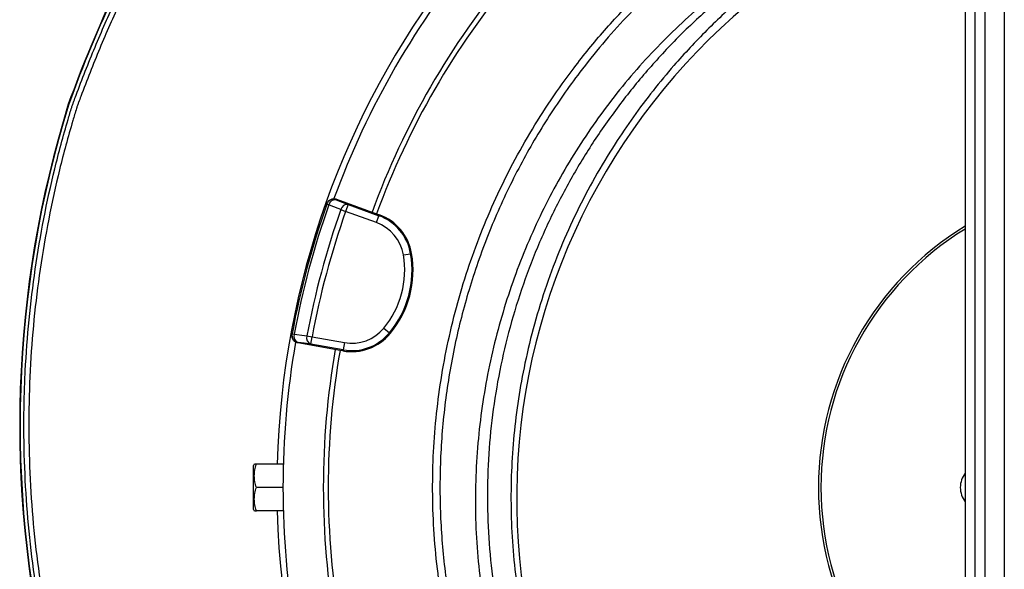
# Model space of a CAD drawing. Header units: millimetres. Extents: x 8 to 816, y 4 to 1104.
# Tile 5 of 16: x 8 to 411, y 471 to 695. Entities that reach past the tile are written whole.
import ezdxf

# ---------------------------------------------------------------- set-up
doc = ezdxf.new("R2010")
doc.units = ezdxf.units.MM

msp = doc.modelspace()

# ---------------------------------------------------------------- linework, layer by layer
at = {"color": 7, "linetype": 'Continuous', "lineweight": 25}
for p, q in [((394.87, 776.08), (394.87, 22.08)), ((398.87, 776.08), (398.87, 22.08)), ((402.87, 776.08), (402.87, 22.08)), ((410.87, 776.08), (410.87, 22.08)), ((28.26, 660.62), (28.09, 660.68)), ((137.74, 621.88), (137.66, 621.66)), ((137.74, 621.88), (154.17, 615.9)), ((133.89, 620.07), (133.81, 619.84)), ((133.81, 619.84), (134.63, 619.55)), ((139.5, 617.58), (141.5, 616.87)), ((142.52, 619.69), (141.5, 616.87)), ((154.12, 612.28), (141.5, 616.87)), ((142.52, 619.69), (155.14, 615.1)), ((154.12, 612.28), (155.14, 615.1)), ((154.17, 615.9), (155.29, 615.49)), ((155.29, 615.49), (155.14, 615.1)), ((165.13, 599.07), (168.09, 599.58)), ((168.5, 599.65), (168.09, 599.58)), ((157.12, 569.18), (159.43, 567.27)), ((119.61, 566.86), (119.56, 566.62)), ((119.61, 566.86), (120.47, 566.7)), ((125.67, 565.97), (127.75, 565.58)), ((127.23, 562.63), (127.75, 565.58)), ((127.75, 565.58), (140.98, 563.25)), ((159.75, 567), (159.43, 567.27)), ((122.04, 563.36), (121.99, 563.12)), ((139.22, 560.09), (121.99, 563.12)), ((140.46, 560.3), (127.23, 562.63)), ((140.39, 559.88), (139.22, 560.09)), ((140.39, 559.88), (140.46, 560.3)), ((140.98, 563.25), (140.46, 560.3)), ((104.15, 513.58), (103.87, 513.08)), ((103.87, 495.08), (103.87, 513.08)), ((116, 513.58), (105, 513.58)), ((115.87, 504.08), (105, 504.08)), ((103.87, 495.08), (104.15, 494.58)), ((116, 494.58), (105, 494.58))]:
    msp.add_line(p, q, dxfattribs=at)
at = {"color": 7, "linetype": 'Continuous', "lineweight": 25, "flags": 128}
for points in [[(137.66, 621.66), (140.04, 620.69), (142.52, 619.69)], [(139.5, 617.58), (135.56, 619.17), (134.63, 619.55)], [(120.47, 566.7), (124.68, 566.11), (125.67, 565.97)], [(127.23, 562.63), (124.58, 563), (122.04, 563.36)]]:
    msp.add_lwpolyline(points, dxfattribs=at)
at = {"color": 7, "linetype": 'Continuous', "lineweight": 25}
for centre, radius, start, end in [((459.87, 504.08), 346.5, 107.0674, 178.4289), ((541.57, 474.45), 546.2, 149.4834, 160.0649), ((541.57, 474.45), 546.03, 149.4393, 160.0645), ((474.44, 499.48), 263, 107.6126, 203.3134), ((459.87, 504.08), 344, 140.0632, 159.9395), ((459.87, 504.08), 327.5, 140.0916, 159.9084), ((459.87, 504.08), 325.5, 140.0922, 159.9078), ((451.61, 529.38), 443.4, 162.7757, 223.3649), ((451.61, 529.38), 443.23, 162.7762, 223.3648), ((136.63, 618.84), 3, 69.983, 160.4357), ((137.33, 618.91), 2.77, 83.0972, 166.6441), ((459.87, 504.08), 346, 160.4534, 169.5466), ((459.87, 504.08), 345.12, 160.4534, 169.5466), ((459.87, 504.08), 339.88, 160.4915, 169.5085), ((459.87, 504.08), 337.76, 160.4915, 169.5085), ((142.19, 616.94), 2.77, 83.1027, 166.6642), ((148.27, 596.21), 17.1, 9.6514, 70), ((148.27, 596.21), 20.1, 9.6514, 70), ((148.27, 596.21), 20.52, 9.6514, 70), ((459.87, 504.08), 125, 121.3323, 238.6677), ((459.87, 504.08), 124, 121.614, 238.386), ((128.55, 592.85), 37.1, 320.3486, 9.6514), ((128.55, 592.85), 40.1, 320.3486, 9.6514), ((128.55, 592.85), 40.52, 320.3486, 9.6514), ((143.95, 580.09), 17.1, 260, 320.3486), ((122.56, 566.31), 3, 169.5643, 260.017), ((123.12, 565.9), 2.77, 163.3559, 246.9028), ((128.32, 565.17), 2.77, 163.3358, 246.8973), ((143.95, 580.09), 20.52, 260, 320.3486), ((143.95, 580.09), 20.1, 260, 320.3486), ((459.87, 504.08), 344, 170.0636, 189.947), ((459.87, 504.08), 327.5, 170.0916, 189.9084), ((459.87, 504.08), 325.5, 170.0922, 189.9078), ((402.37, 504.08), 9.5, 142.1364, 180), ((402.37, 504.08), 9.5, 180, 217.8636), ((459.87, 504.08), 346.5, 181.5711, 259.1878)]:
    msp.add_arc(centre, radius, start, end, dxfattribs=at)
at = {"color": 8, "linetype": 'Continuous', "lineweight": 25}
msp.add_open_spline([(218.19, 357.24), (215.29, 362.21), (209.48, 372.17), (201.94, 387.75), (195.51, 403.22), (190.18, 418.55), (185.85, 433.64), (182.33, 449.09), (179.66, 464.87), (177.88, 480.93), (177.02, 496.91), (177.07, 512.77), (177.99, 528.45), (179.79, 544.21), (182.51, 559.99), (186.15, 575.74), (190.64, 591.11), (195.94, 606.06), (202, 620.56), (208.92, 634.83), (216.71, 648.82), (225.36, 662.48), (235.46, 676.59), (247.21, 690.95), (260.72, 705.32), (274.21, 717.81), (287.4, 728.55), (300.06, 737.76), (313.33, 746.34), (327.2, 754.23), (341.63, 761.39), (354.96, 767.08), (367.02, 771.55), (377.62, 774.98), (385.98, 777.42), (390.8, 778.56), (392.08, 778.87)], degree=3, knots=[0, 0, 0, 0, 0.032588, 0.065206, 0.097794, 0.127373, 0.156975, 0.186554, 0.216993, 0.247458, 0.277898, 0.3075, 0.337126, 0.366728, 0.397193, 0.427682, 0.458146, 0.487749, 0.517375, 0.546978, 0.577441, 0.607929, 0.638392, 0.675564, 0.712781, 0.749952, 0.779452, 0.808975, 0.838475, 0.868829, 0.899207, 0.92956, 0.950765, 0.97197, 0.99257, 1, 1, 1, 1], dxfattribs=at)
at = {"color": 7, "linetype": 'Continuous', "lineweight": 25}
for points, knots in [([(340.79, 757.45), (339.34, 756.78), (334.36, 754.49), (326.07, 750.11), (315.88, 744.3), (305.88, 737.99), (296.06, 731.21), (286.51, 723.99), (276.61, 715.81), (266.46, 706.59), (256.18, 696.22), (246.4, 685.28), (237.83, 674.61), (230.38, 664.38), (223.92, 654.7), (217.86, 644.72), (212.16, 634.42), (206.86, 623.8), (201.97, 612.86), (197.55, 601.69), (193.65, 590.46), (190.26, 579.2), (187.37, 567.92), (184.94, 556.5), (182.98, 544.89), (181.5, 533.12), (180.51, 521.18), (180.03, 509.18), (180.07, 497.28), (180.61, 485.54), (181.62, 473.96), (183.12, 462.39), (185.11, 450.79), (187.61, 439.2), (190.64, 427.62), (194.16, 416.15), (197.96, 405.46), (201.92, 395.55), (205.96, 386.41), (210.33, 377.4), (215.21, 368.15), (218.83, 362.03), (220.75, 358.79)], [0, 0, 0, 0, 0.010225, 0.035026, 0.05987, 0.085208, 0.110591, 0.136114, 0.161684, 0.192648, 0.223696, 0.255, 0.286391, 0.311108, 0.335867, 0.360756, 0.385688, 0.411117, 0.436593, 0.462209, 0.487873, 0.51259, 0.537349, 0.562238, 0.58717, 0.6126, 0.638076, 0.663693, 0.689358, 0.714054, 0.738793, 0.763661, 0.788573, 0.813983, 0.839439, 0.865035, 0.890679, 0.911927, 0.933202, 0.954559, 0.975943, 1, 1, 1, 1]), ([(22.04, 426.76), (18.78, 440.44), (16.18, 454.19), (12.3, 481.82), (11.01, 495.7), (10.07, 516.63), (9.92, 523.62), (9.95, 534.13), (10, 537.64), (10.19, 544.67), (10.32, 548.18), (11.2, 565.68), (12.57, 579.55), (16.59, 607.06), (19.24, 620.69), (24.19, 640.95), (26, 647.67), (28.22, 655.2), (28.47, 656.03), (28.98, 657.7), (29.24, 658.54), (29.55, 659.58), (29.61, 659.79), (29.75, 660.21), (29.82, 660.41), (30.05, 661.03), (30.2, 661.44), (30.66, 662.68), (30.96, 663.51), (32.49, 667.63), (33.75, 670.93), (36.34, 677.5), (37.67, 680.78), (40.38, 687.28), (41.77, 690.52), (46.01, 700.17), (48.96, 706.53), (58.14, 725.41), (64.73, 737.71), (71.78, 749.74)], [0, 0, 0, 0, 0.125, 0.125, 0.25, 0.25, 0.3125, 0.3125, 0.34375, 0.34375, 0.375, 0.375, 0.5, 0.5, 0.625, 0.625, 0.6875, 0.6875, 0.695313, 0.695313, 0.703125, 0.703125, 0.705078, 0.705078, 0.707031, 0.707031, 0.710938, 0.710938, 0.71875, 0.71875, 0.75, 0.75, 0.78125, 0.78125, 0.8125, 0.8125, 0.875, 0.875, 1, 1, 1, 1]), ([(73.49, 748.74), (66.49, 736.78), (59.94, 724.56), (50.81, 705.8), (47.88, 699.47), (43.66, 689.88), (42.28, 686.67), (39.58, 680.2), (38.26, 676.95), (35.69, 670.42), (34.43, 667.14), (32.91, 663.04), (32.61, 662.22), (32.15, 660.99), (32, 660.58), (31.78, 659.97), (31.7, 659.76), (31.59, 659.45), (31.56, 659.35), (31.49, 659.14), (31.46, 659.04), (31.18, 658.1), (30.92, 657.28), (30.42, 655.61), (30.17, 654.78), (27.96, 647.3), (26.16, 640.62), (21.23, 620.49), (18.59, 606.95), (14.58, 579.61), (13.21, 565.83), (12.14, 544.96), (11.95, 537.97), (11.9, 523.99), (12.05, 517), (12.97, 496.09), (14.25, 482.21), (16.68, 464.93), (17.2, 461.47), (18.34, 454.58), (19.55, 447.7), (20.93, 440.85), (22.03, 435.73), (22.4, 434.03), (22.98, 431.47), (23.27, 430.2), (23.62, 428.71), (23.77, 428.07), (23.87, 427.65), (23.92, 427.43), (23.97, 427.22)], [0, 0, 0, 0, 0.125, 0.125, 0.1875, 0.1875, 0.21875, 0.21875, 0.25, 0.25, 0.28125, 0.28125, 0.289062, 0.289062, 0.292969, 0.292969, 0.294922, 0.294922, 0.295898, 0.295898, 0.296875, 0.296875, 0.304687, 0.304687, 0.3125, 0.3125, 0.375, 0.375, 0.5, 0.5, 0.625, 0.625, 0.6875, 0.6875, 0.75, 0.75, 0.875, 0.875, 0.90625, 0.90625, 0.9375, 0.96875, 0.96875, 0.984375, 0.984375, 0.992187, 0.996094, 0.998047, 0.998047, 1, 1, 1, 1]), ([(341.52, 735.31), (340.33, 734.22), (337.96, 732.05), (331.98, 727.34), (323.82, 720.97), (313.52, 712.86), (301.81, 703), (289.07, 691), (277.04, 678.16), (267.15, 666.25), (259.1, 655.56), (251.1, 643.78), (243.31, 630.83), (235.89, 616.68), (229.25, 601.96), (223.46, 586.68), (218.57, 570.91), (214.8, 555.4), (212.04, 540.24), (210.2, 525.5), (209.18, 510.54), (209.01, 495.39), (209.71, 480.12), (211.26, 465.09), (213.64, 450.35), (216.79, 435.95), (220.79, 421.61), (225.44, 407.74), (229.18, 398.78), (230.98, 394.49)], [0, 0, 0, 0, 0.012651, 0.025319, 0.058964, 0.092633, 0.126288, 0.176783, 0.227272, 0.261571, 0.29589, 0.330188, 0.371128, 0.412104, 0.453044, 0.495369, 0.537734, 0.580059, 0.618129, 0.656228, 0.694298, 0.733491, 0.772716, 0.811909, 0.849698, 0.887517, 0.925306, 0.964196, 1, 1, 1, 1]), ([(321.44, 725.86), (317.17, 723.19), (308.64, 717.83), (296.73, 709.07), (285.55, 699.91), (275.14, 690.36), (265.18, 680.19), (255.73, 669.41), (246.83, 658.05), (238.57, 646.23), (230.99, 633.99), (224.08, 621.38), (217.82, 608.32), (212.24, 594.85), (207.36, 580.99), (203.21, 566.75), (199.81, 552.16), (197.22, 537.27), (195.44, 522.12), (194.53, 506.76), (194.51, 491.24), (195.39, 475.8), (197.17, 460.49), (199.82, 445.37), (203.36, 430.26), (207.86, 415.24), (212.92, 401.11), (216.86, 392.22), (218.66, 388.17)], [0, 0, 0, 0, 0.038468, 0.076937, 0.113114, 0.149318, 0.185496, 0.22267, 0.259872, 0.297047, 0.334263, 0.371507, 0.408724, 0.446906, 0.485115, 0.523298, 0.562691, 0.602113, 0.641505, 0.682003, 0.722532, 0.763029, 0.803037, 0.843076, 0.883084, 0.924269, 0.965488, 1, 1, 1, 1]), ([(296.39, 705.3), (291.69, 701.22), (282.3, 693.06), (269.34, 679.7), (257.28, 665.59), (246.26, 650.7), (236.29, 635.14), (227.44, 618.95), (219.74, 602.23), (213.23, 585.04), (207.94, 567.47), (203.88, 549.59), (201.09, 531.49), (199.57, 513.25), (199.33, 494.95), (200.37, 476.67), (202.69, 458.51), (206.27, 440.53), (211.12, 422.85), (216.81, 406.28), (221.45, 395.86), (223.6, 391.05)], [0, 0, 0, 0, 0.053024, 0.106046, 0.15907, 0.212092, 0.265115, 0.318138, 0.371161, 0.424184, 0.477207, 0.530229, 0.583253, 0.636275, 0.689299, 0.742321, 0.795345, 0.848367, 0.901391, 0.954413, 1, 1, 1, 1]), ([(133.89, 620.07), (133.95, 620.25), (134.04, 620.43), (134.24, 620.77), (134.36, 620.93), (134.62, 621.22), (134.77, 621.35), (135.08, 621.59), (135.26, 621.69), (135.61, 621.86), (135.8, 621.93), (136.18, 622.02), (136.38, 622.05), (136.77, 622.07), (136.97, 622.06), (137.36, 622), (137.55, 621.95), (137.74, 621.88)], [0, 0, 0, 0, 0.125, 0.125, 0.25, 0.25, 0.375, 0.375, 0.5, 0.5, 0.625, 0.625, 0.75, 0.75, 0.875, 0.875, 1, 1, 1, 1]), ([(121.99, 563.12), (121.8, 563.16), (121.61, 563.21), (121.24, 563.35), (121.06, 563.44), (120.73, 563.66), (120.58, 563.78), (120.29, 564.05), (120.16, 564.2), (119.94, 564.53), (119.84, 564.7), (119.69, 565.06), (119.62, 565.25), (119.54, 565.64), (119.52, 565.83), (119.51, 566.23), (119.53, 566.43), (119.56, 566.62)], [0, 0, 0, 0, 0.125, 0.125, 0.25, 0.25, 0.375, 0.375, 0.5, 0.5, 0.625, 0.625, 0.75, 0.75, 0.875, 0.875, 1, 1, 1, 1]), ([(105, 504.08), (104.74, 504.86), (104.53, 505.64), (104.24, 507.22), (104.15, 508.01), (104.15, 509.22), (104.17, 509.63), (104.25, 510.43), (104.31, 510.83), (104.53, 512.02), (104.74, 512.8), (105, 513.58)], [0, 0, 0, 0, 0.25, 0.25, 0.5, 0.5, 0.625, 0.625, 0.75, 0.75, 1, 1, 1, 1]), ([(105, 513.58), (104.89, 513.58), (104.53, 513.58), (104.17, 513.58), (104.2, 513.58), (104.22, 513.58)], [0, 0, 0, 0, 0.235758, 0.73738, 1, 1, 1, 1]), ([(105, 494.58), (104.74, 495.36), (104.53, 496.14), (104.24, 497.72), (104.15, 498.51), (104.15, 499.72), (104.17, 500.13), (104.25, 500.93), (104.31, 501.33), (104.53, 502.52), (104.74, 503.3), (105, 504.08)], [0, 0, 0, 0, 0.25, 0.25, 0.5, 0.5, 0.625, 0.625, 0.75, 0.75, 1, 1, 1, 1]), ([(104.21, 494.58), (104.2, 494.58), (104.17, 494.58), (104.53, 494.58), (104.89, 494.58), (105, 494.58)], [0, 0, 0, 0, 0.249762, 0.76424, 1, 1, 1, 1])]:
    msp.add_open_spline(points, degree=3, knots=knots, dxfattribs=at)

doc.saveas('drawing.dxf')
